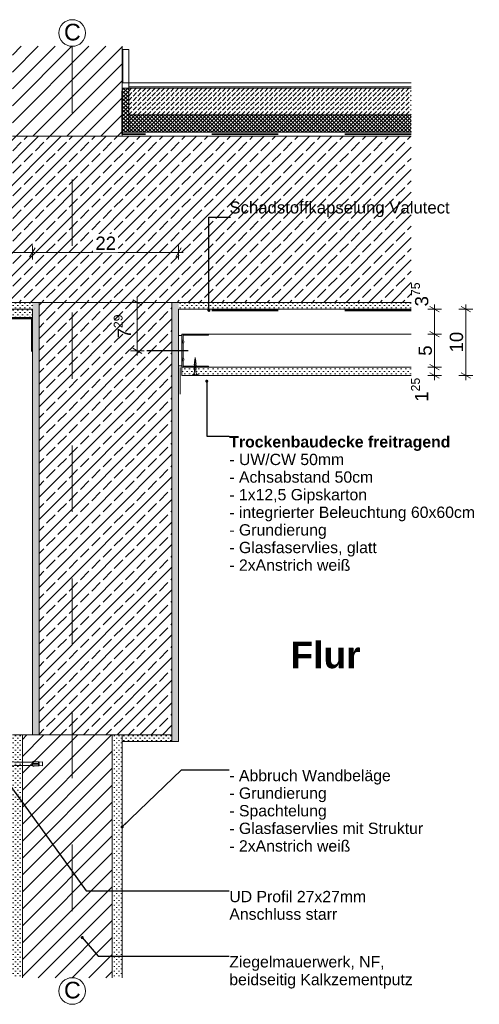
# Model space of a CAD drawing. Header units: metres. Extents: x 0 to 114, y 1 to 7.
# Tile 25 of 50: x 3.973 to 4.665, y 5.31 to 6.79. Entities that reach past the tile are written whole.
import ezdxf

# ---------------------------------------------------------------- set-up
doc = ezdxf.new("R2010")
doc.units = ezdxf.units.M
doc.header["$MEASUREMENT"] = 0
for name, pattern in [('Achse', [0.04, 0.02, -0.01, 0, -0.01]), ('Strichlinie eng', [0.023, 0.015, -0.008]), ('Wipeout_Contour', [1, 0, -1])]:
    doc.linetypes.add(name, pattern=pattern)
for name, color, linetype in [('152 - Bemaßung_ Beschriftung.Ausbau', 7, 'Continuous'), ('301 - Elemente.Linie', 7, 'Continuous'), ('603 - Struktur.Bodenplatte_ Decke Roh', 7, 'Continuous'), ('605 - Struktur.Wand Innen', 7, 'Continuous'), ('608 - Struktur.Träger', 7, 'Continuous'), ('650 - Abdeckung.Fußboden Aufbau', 7, 'Continuous'), ('653 - Abdeckung.TB Verkofferung', 7, 'Continuous'), ('Neubau_301 - Elemente.Linie', 7, 'Continuous'), ('Neubau_651 - Abdeckung.Decke abgehängt_ bekleidet', 7, 'Continuous'), ('Neubau_653 - Abdeckung.TB Verkofferung', 7, 'Continuous'), ('Neubau_660 - Unterkonstruktion.Trockenbau', 7, 'Continuous')]:
    doc.layers.add(name, color=color, linetype=linetype)
doc.styles.add('ERSTELLTER_STIL_1', font='txt')
doc.styles.add('ERSTELLTER_STIL_2', font='txt')
doc.dimstyles.new('ERSTELLTER_STIL__1', dxfattribs={"dimtxt": 0.02, "dimasz": 0.01064, "dimexe": 0.18, "dimexo": 0.0625, "dimgap": 0, "dimtad": 1, "dimtih": 1, "dimtoh": 1, "dimzin": 0, "dimdsep": 46, "dimtxsty": 'ERSTELLTER_STIL_1', "dimblk": 'ARROWHEAD_2', "dimblk1": 'ARROWHEAD_2', "dimblk2": 'ARROWHEAD_2', "dimcen": 0.09, "dimse1": 1, "dimse2": 1, "dimclrd": 7, "dimclre": 7, "dimclrt": 7, "dimazin": 0, "dimtfac": 1, "dimtdec": 4, "dimtmove": 0, "dimatfit": 3, "dimfxl": 1, "dimtolj": 1, "dimtzin": 0, "dimarcsym": 0})
doc.dimstyles.new('ERSTELLTER_STIL__2', dxfattribs={"dimtxt": 0.02, "dimasz": 0.01064, "dimexe": 0.18, "dimexo": 0.0625, "dimgap": 0, "dimtad": 1, "dimzin": 0, "dimdsep": 46, "dimtxsty": 'ERSTELLTER_STIL_1', "dimblk": 'ARROWHEAD_2', "dimblk1": 'ARROWHEAD_2', "dimblk2": 'ARROWHEAD_2', "dimcen": 0.09, "dimse1": 1, "dimse2": 1, "dimclrd": 7, "dimclre": 7, "dimclrt": 7, "dimazin": 0, "dimtfac": 1, "dimtdec": 4, "dimtmove": 0, "dimatfit": 3, "dimfxl": 1, "dimtolj": 1, "dimtzin": 0, "dimarcsym": 0})
doc.dimstyles.new('ERSTELLTER_STIL__3', dxfattribs={"dimtxt": 0.18, "dimasz": 0.00912, "dimexe": 0.18, "dimexo": 0.0625, "dimgap": 0, "dimtad": 0, "dimtih": 1, "dimtoh": 1, "dimdec": 4, "dimzin": 0, "dimdsep": 46, "dimcen": 0.09, "dimadec": 0, "dimazin": 0, "dimtfac": 1, "dimtdec": 4, "dimtmove": 0, "dimatfit": 3, "dimldrblk": 'ARROWHEAD_11', "dimfxl": 1, "dimtolj": 1, "dimtzin": 0, "dimarcsym": 0})
pattern_1 = [(45, (0, 0), (-0.0028284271, 0.0028284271), []), (135, (0, 0), (0.0028284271, 0.0028284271), [])]
pattern_2 = [(45, (0, 0), (-0.003535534, 0.003535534), [0, -0.005])]
pattern_3 = [(45, (0, 0), (-0.01272792, 0.01272792), [])]
pattern_4 = [(45, (0, 0), (-0.01697056, 0.01697056), []), (45, (-0.008485, 0.008485), (-0.01697056, 0.01697056), [0.018, -0.006])]

# ---------------------------------------------------------------- blocks, each defined once
blk = doc.blocks.new('*D4')
at = {"layer": '152 - Bemaßung_ Beschriftung.Ausbau', "color": 7, "linetype": 'Continuous', "lineweight": 5}
for p, q in [((3.6161, 6.447), (3.608, 6.433)), ((3.6121, 6.4295), (3.6121, 6.4505)), ((3.6121, 6.44), (3.9921, 6.44)), ((3.9961, 6.447), (3.988, 6.433)), ((3.9921, 6.4295), (3.9921, 6.4505))]:
    blk.add_line(p, q, dxfattribs=at)
at = {"color": 254, "linetype": 'Wipeout_Contour', "lineweight": 0, "ltscale": 30.025574}
blk.add_wipeout([(3.7831, 6.4403), (3.821, 6.4403), (3.821, 6.4677), (3.7831, 6.4677)], dxfattribs=at).dxf.layer = '152 - Bemaßung_ Beschriftung.Ausbau'
at = {"layer": '152 - Bemaßung_ Beschriftung.Ausbau', "color": 7, "lineweight": 5, "insert": (3.7869, 6.444), "char_height": 0.02, "attachment_point": 7, "style": 'ERSTELLTER_STIL_1'}
blk.add_mtext('\\A1;{\\pql;\\fArial|b0|i0|c0|p38;38}', dxfattribs=at)
blk = doc.blocks.new('ARROWHEAD_2')
at = {"color": 0, "linetype": 'Continuous', "lineweight": 0}
for p, q in [((0, 0), (-1, 0)), ((-0.38, -0.66), (0.38, 0.66))]:
    blk.add_line(p, q, dxfattribs=at)
blk = doc.blocks.new('*D5')
at = {"layer": '152 - Bemaßung_ Beschriftung.Ausbau', "color": 7, "linetype": 'Continuous', "lineweight": 5}
for p, q in [((3.9961, 6.447), (3.988, 6.433)), ((3.9921, 6.4295), (3.9921, 6.4505)), ((3.9921, 6.44), (4.2121, 6.44)), ((4.208, 6.433), (4.2161, 6.447)), ((4.2121, 6.4295), (4.2121, 6.4505)), ((4.2121, 6.44), (4.2189, 6.44))]:
    blk.add_line(p, q, dxfattribs=at)
at = {"color": 254, "linetype": 'Wipeout_Contour', "lineweight": 0, "ltscale": 30.650703}
blk.add_wipeout([(4.0831, 6.4403), (4.121, 6.4403), (4.121, 6.4677), (4.0831, 6.4677)], dxfattribs=at).dxf.layer = '152 - Bemaßung_ Beschriftung.Ausbau'
at = {"layer": '152 - Bemaßung_ Beschriftung.Ausbau', "color": 7, "lineweight": 5, "insert": (4.0869, 6.444), "char_height": 0.02, "attachment_point": 7, "style": 'ERSTELLTER_STIL_1'}
blk.add_mtext('\\A1;{\\pql;\\fArial|b0|i0|c0|p38;22}', dxfattribs=at)
blk = doc.blocks.new('*D6')
at = {"layer": '152 - Bemaßung_ Beschriftung.Ausbau', "color": 7, "linetype": 'Continuous', "lineweight": 5}
for p, q in [((4.6078, 6.2675), (4.5868, 6.2675)), ((4.5903, 6.2715), (4.6043, 6.2635)), ((4.5973, 6.255), (4.5973, 6.2675)), ((4.6078, 6.255), (4.5868, 6.255)), ((4.5903, 6.259), (4.6043, 6.251)), ((4.5973, 6.2482), (4.5973, 6.255))]:
    blk.add_line(p, q, dxfattribs=at)
at = {"layer": '152 - Bemaßung_ Beschriftung.Ausbau', "color": 7, "lineweight": 5, "insert": (4.5935, 6.2157), "char_height": 0.02, "attachment_point": 7, "rotation": 90, "style": 'ERSTELLTER_STIL_1'}
blk.add_mtext('\\A1;{\\pql;\\fArial|b0|i0|c0|p38;1\\fArial|b0|i0|c0|p38;\\A1{\\H.66x;\\S25^  ;}}', dxfattribs=at)
blk = doc.blocks.new('*D7')
at = {"layer": '152 - Bemaßung_ Beschriftung.Ausbau', "color": 7, "linetype": 'Continuous', "lineweight": 5}
for p, q in [((4.5903, 6.3215), (4.6043, 6.3135)), ((4.6078, 6.3175), (4.5868, 6.3175)), ((4.5973, 6.2675), (4.5973, 6.3175)), ((4.6078, 6.2675), (4.5868, 6.2675)), ((4.5903, 6.2715), (4.6043, 6.2635))]:
    blk.add_line(p, q, dxfattribs=at)
at = {"layer": '152 - Bemaßung_ Beschriftung.Ausbau', "color": 7, "lineweight": 5, "insert": (4.5933, 6.2849), "char_height": 0.02, "attachment_point": 7, "rotation": 90, "style": 'ERSTELLTER_STIL_1'}
blk.add_mtext('\\A1;{\\pql;\\fArial|b0|i0|c0|p38;5}', dxfattribs=at)
blk = doc.blocks.new('*D8')
at = {"layer": '152 - Bemaßung_ Beschriftung.Ausbau', "color": 7, "linetype": 'Continuous', "lineweight": 5}
for p, q in [((4.6078, 6.355), (4.5868, 6.355)), ((4.6043, 6.351), (4.5903, 6.359)), ((4.5973, 6.355), (4.5973, 6.3618)), ((4.5973, 6.3175), (4.5973, 6.355)), ((4.5903, 6.3215), (4.6043, 6.3135)), ((4.6078, 6.3175), (4.5868, 6.3175))]:
    blk.add_line(p, q, dxfattribs=at)
at = {"layer": '152 - Bemaßung_ Beschriftung.Ausbau', "color": 7, "lineweight": 5, "insert": (4.5936, 6.359), "char_height": 0.02, "attachment_point": 7, "rotation": 90, "style": 'ERSTELLTER_STIL_1'}
blk.add_mtext('\\A1;{\\pql;\\fArial|b0|i0|c0|p38;3\\fArial|b0|i0|c0|p38;\\A1{\\H.66x;\\S75^  ;}}', dxfattribs=at)
blk = doc.blocks.new('*D9')
at = {"layer": '152 - Bemaßung_ Beschriftung.Ausbau', "color": 7, "linetype": 'Continuous', "lineweight": 5}
for p, q in [((4.6548, 6.355), (4.6338, 6.355)), ((4.6513, 6.351), (4.6373, 6.359)), ((4.6443, 6.355), (4.6443, 6.3618)), ((4.6443, 6.255), (4.6443, 6.355)), ((4.6548, 6.255), (4.6338, 6.255)), ((4.6373, 6.259), (4.6513, 6.251)), ((4.6443, 6.2482), (4.6443, 6.255))]:
    blk.add_line(p, q, dxfattribs=at)
at = {"layer": '152 - Bemaßung_ Beschriftung.Ausbau', "color": 7, "lineweight": 5, "insert": (4.6403, 6.2898), "char_height": 0.02, "attachment_point": 7, "rotation": 90, "style": 'ERSTELLTER_STIL_1'}
blk.add_mtext('\\A1;{\\pql;\\fArial|b0|i0|c0|p38;10}', dxfattribs=at)
blk = doc.blocks.new('*D10')
at = {"layer": '152 - Bemaßung_ Beschriftung.Ausbau', "color": 7, "linetype": 'Continuous', "lineweight": 5}
for p, q in [((4.1605, 6.365), (4.1395, 6.365)), ((4.157, 6.361), (4.143, 6.369)), ((4.15, 6.365), (4.15, 6.3718)), ((4.15, 6.2921), (4.15, 6.365)), ((4.1605, 6.2921), (4.1395, 6.2921)), ((4.143, 6.2961), (4.157, 6.288)), ((4.15, 6.2852), (4.15, 6.2921))]:
    blk.add_line(p, q, dxfattribs=at)
at = {"layer": '152 - Bemaßung_ Beschriftung.Ausbau', "color": 7, "lineweight": 5, "insert": (4.1462, 6.3109), "char_height": 0.02, "attachment_point": 7, "rotation": 90, "style": 'ERSTELLTER_STIL_1'}
blk.add_mtext('\\A1;{\\pql;\\fArial|b0|i0|c0|p38;7\\fArial|b0|i0|c0|p38;\\A1{\\H.66x;\\S29^  ;}}', dxfattribs=at)
blk = doc.blocks.new('ARROWHEAD_11')
at = {"color": 0, "linetype": 'Continuous', "lineweight": 0}
blk.add_line((0, 0), (-1, 0), dxfattribs=at)
at = {"color": 0, "linetype": 'Continuous', "lineweight": 0, "const_width": 0.25, "flags": 128}
blk.add_lwpolyline([(-0.125, 0, 1), (0.125, 0, 1)], format="xyb", close=True, dxfattribs=at)

msp = doc.modelspace()

# ---------------------------------------------------------------- hatches: boundary and pattern name
at = {"layer": '650 - Abdeckung.Fußboden Aufbau', "linetype": 'Continuous', "lineweight": 5}
h = msp.add_hatch(dxfattribs=at)
h.set_pattern_fill('Dämmung__hart_2_0001', color=1, style=0, pattern_type=2)
h.set_pattern_definition(pattern_1)
h.paths.add_polyline_path([(4.1271, 6.621), (4.1371, 6.621), (4.1371, 6.687), (4.1271, 6.687)])
h = msp.add_hatch(dxfattribs=at)
h.set_pattern_fill('Beton__unbewehrt_0001', color=1, style=0, pattern_type=2)
h.set_pattern_definition([(45, (0, 0), (-0.007071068, 0.007071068), [0.0075, -0.0025]), (45, (3e-18, 0.007071), (-0.007071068, 0.007071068), [0.0075, -0.0025])])
h.paths.add_polyline_path([(4.1371, 6.687), (4.1371, 6.647), (4.5621, 6.647), (4.5621, 6.687)])
at = {"layer": 'Neubau_651 - Abdeckung.Decke abgehängt_ bekleidet', "linetype": 'Continuous', "lineweight": 5}
h = msp.add_hatch(dxfattribs=at)
h.set_pattern_fill('Gips_0001', style=0, pattern_type=2)
h.set_pattern_definition(pattern_2)
h.paths.add_polyline_path([(4.5621, 6.2675), (4.2171, 6.2675), (4.2171, 6.255), (4.5621, 6.255)])
at = {"layer": 'Neubau_653 - Abdeckung.TB Verkofferung', "linetype": 'Continuous', "lineweight": 5}
h = msp.add_hatch(dxfattribs=at)
h.set_pattern_fill('Gips_0001', style=0, pattern_type=2)
h.set_pattern_definition(pattern_2)
h.paths.add_polyline_path([(3.6121, 6.3425), (3.9921, 6.3425), (3.9921, 6.355), (3.6121, 6.355)])

# ---------------------------------------------------------------- linework, layer by layer
at = {"layer": '301 - Elemente.Linie', "color": 92, "linetype": 'Strichlinie eng', "lineweight": 35, "true_color": 0x00be00, "flags": 128}
for points in [[(4.5621, 6.3531), (4.2135, 6.3531), (4.2135, 6.3031)], [(3.9911, 6.2911), (3.9911, 6.3411), (3.613, 6.3411), (3.613, 6.2911)]]:
    msp.add_lwpolyline(points, dxfattribs=at)
at = {"layer": '603 - Struktur.Bodenplatte_ Decke Roh', "color": 7, "linetype": 'Continuous', "lineweight": 5}
for p, q in [((3.9921, 6.355), (3.6121, 6.355)), ((4.5621, 6.355), (4.2121, 6.355))]:
    msp.add_line(p, q, dxfattribs=at)
at = {"layer": '605 - Struktur.Wand Innen', "color": 7, "linetype": 'Continuous', "lineweight": 18}
msp.add_line((4.1271, 5.705), (4.1271, 5.35), dxfattribs=at)
at = {"layer": '605 - Struktur.Wand Innen', "color": 1, "linetype": 'Continuous', "lineweight": 13, "flags": 128}
msp.add_lwpolyline([(4.1371, 6.695), (4.1371, 6.647)], dxfattribs=at)
at = {"layer": '608 - Struktur.Träger', "color": 7, "linetype": 'Continuous', "lineweight": 5}
for p, q in [((4.2121, 6.355), (4.2121, 6.2945)), ((4.2121, 6.255), (4.2121, 5.705))]:
    msp.add_line(p, q, dxfattribs=at)
at = {"layer": '608 - Struktur.Träger', "color": 7, "linetype": 'Continuous', "lineweight": 5, "flags": 128}
for points in [[(4.2121, 6.2945), (4.2121, 6.2675), (4.2121, 6.255)], [(4.2121, 5.705), (4.2021, 5.705), (4.1271, 5.705)]]:
    msp.add_lwpolyline(points, dxfattribs=at)
at = {"layer": '650 - Abdeckung.Fußboden Aufbau', "color": 1, "linetype": 'Continuous', "lineweight": 13}
for p, q in [((4.5621, 6.695), (4.1371, 6.695)), ((4.5621, 6.689), (4.1371, 6.689)), ((4.5621, 6.687), (4.1371, 6.687)), ((4.5621, 6.647), (4.1371, 6.647))]:
    msp.add_line(p, q, dxfattribs=at)
at = {"layer": '650 - Abdeckung.Fußboden Aufbau', "color": 1, "linetype": 'Continuous', "lineweight": 9, "flags": 128}
msp.add_lwpolyline([(4.1271, 6.621), (4.1371, 6.621), (4.1371, 6.687), (4.1271, 6.687)], close=True, dxfattribs=at)
at = {"layer": '653 - Abdeckung.TB Verkofferung', "color": 1, "linetype": 'Continuous', "lineweight": 13}
msp.add_line((4.2146, 6.2271), (4.2146, 6.2671), dxfattribs=at)
at = {"layer": 'Neubau_651 - Abdeckung.Decke abgehängt_ bekleidet', "color": 1, "linetype": 'Continuous', "lineweight": 5}
for p, q in [((4.5621, 6.3175), (4.2171, 6.3175)), ((4.2171, 6.3175), (4.2171, 6.255)), ((4.5621, 6.2675), (4.2171, 6.2675)), ((4.5621, 6.255), (4.2171, 6.255))]:
    msp.add_line(p, q, dxfattribs=at)
at = {"layer": 'Neubau_653 - Abdeckung.TB Verkofferung', "color": 1, "linetype": 'Continuous', "lineweight": 9, "flags": 128}
msp.add_lwpolyline([(3.6121, 6.3425), (3.9921, 6.3425), (3.9921, 6.355), (3.6121, 6.355)], close=True, dxfattribs=at)
at = {"layer": 'Neubau_660 - Unterkonstruktion.Trockenbau', "color": 1, "linetype": 'Continuous', "lineweight": 5}
for p, q in [((4.2383, 6.2774), (4.2357, 6.2769)), ((4.238, 6.2796), (4.2362, 6.2794)), ((4.2391, 6.2728), (4.2351, 6.2718)), ((4.2391, 6.2702), (4.2351, 6.2692)), ((4.2391, 6.2676), (4.2351, 6.2666)), ((4.2391, 6.265), (4.2351, 6.264)), ((4.2387, 6.2752), (4.2353, 6.2744)), ((4.2413, 6.256), (4.2328, 6.256))]:
    msp.add_line(p, q, dxfattribs=at)
at = {"layer": 'Neubau_660 - Unterkonstruktion.Trockenbau', "color": 1, "linetype": 'Continuous', "lineweight": 5, "flags": 128}
msp.add_lwpolyline([(4.2171, 6.3155), (4.2121, 6.3155), (4.2121, 6.2695), (4.2171, 6.2695)], close=True, dxfattribs=at)
for points in [[(4.2571, 6.2675), (4.2191, 6.2675, -0.414214), (4.2171, 6.2695), (4.2171, 6.275, -0.156603), (4.2177, 6.2771, 0.156603), (4.2181, 6.2781), (4.2181, 6.2799, 0.156603), (4.2177, 6.2809, -0.156603), (4.2171, 6.283), (4.2171, 6.302, -0.156603), (4.2177, 6.3041, 0.156603), (4.2181, 6.3051), (4.2181, 6.3069, 0.156603), (4.2177, 6.3079, -0.156603), (4.2171, 6.31), (4.2171, 6.3155, -0.414214), (4.2191, 6.3175), (4.2571, 6.3175), (4.2571, 6.3158), (4.2191, 6.3158, 0.414214), (4.2188, 6.3155), (4.2188, 6.31, 0.156603), (4.2192, 6.309, -0.156603), (4.2198, 6.3069), (4.2198, 6.3051, -0.156603), (4.2192, 6.303, 0.156603), (4.2188, 6.302), (4.2188, 6.283, 0.156603), (4.2192, 6.282, -0.156603), (4.2198, 6.2799), (4.2198, 6.2781, -0.156603), (4.2192, 6.276, 0.156603), (4.2188, 6.275), (4.2188, 6.2695, 0.414214), (4.2191, 6.2693), (4.2571, 6.2693)], [(4.2359, 6.2731), (4.2359, 6.2605, -0.304192), (4.2328, 6.256), (4.2328, 6.255), (4.2413, 6.255), (4.2413, 6.256, -0.304191), (4.2382, 6.2605), (4.2382, 6.2731), (4.2371, 6.2822)]]:
    msp.add_lwpolyline(points, format="xyb", close=True, dxfattribs=at)

# ---------------------------------------------------------------- texts
at = {"layer": '152 - Bemaßung_ Beschriftung.Ausbau', "color": 160, "linetype": 'Continuous', "lineweight": 9, "true_color": 0x3232ff, "insert": (4.0397, 6.7712), "char_height": 0.025, "attachment_point": 4, "style": 'ERSTELLTER_STIL_1'}
msp.add_mtext('\\A1;{\\pql;\\fArial|b0|i0|c0|p38;C}', dxfattribs=at)
at = {"layer": '152 - Bemaßung_ Beschriftung.Ausbau', "color": 7, "linetype": 'Continuous', "lineweight": 9, "char_height": 0.017, "attachment_point": 1}
for s, insert, line_spacing_factor, style in [('\\A1;{\\pql;\\fArial|b1|i0|c0|p38;Trockenbaudecke freitragend\\P\\pql;\\fArial|b0|i0|c0|p38;- UW/CW 50mm\\P\\pql;\\fArial|b0|i0|c0|p38;- \\fArial|b0|i0|c0|p38;Achsabstand \\fArial|b0|i0|c0|p38;50cm\\P\\pql;\\fArial|b0|i0|c0|p38;- 1x12,5 Gipskarton\\P\\pql;\\fArial|b0|i0|c0|p38;- integrierter Beleuchtung 60x60cm\\P\\pql;\\fArial|b0|i0|c0|p38;- Grundierung\\P\\pql;\\fArial|b0|i0|c0|p38;- Glasfaservlies, glatt\\P\\pql;\\fArial|b0|i0|c0|p38;- 2xAnstrich weiß}', (4.2884, 6.164), 0.934166, 'ERSTELLTER_STIL_2'), ('\\A1;{\\pql;\\fArial|b0|i0|c0|p38;- \\fArial|b0|i0|c0|p38;Abbruch Wandbe\\fArial|b0|i0|c0|p38;läge\\P\\pql;\\fArial|b0|i0|c0|p38;- Grundierung\\P\\pql;\\fArial|b0|i0|c0|p38;- Spachtelung\\P\\pql;\\fArial|b0|i0|c0|p38;- Glasfaservlies mit Struktur\\P\\pql;\\fArial|b0|i0|c0|p38;- 2xAnstrich weiß}', (4.2884, 5.6624), 0.9334, 'ERSTELLTER_STIL_1'), ('\\A1;{\\pql;\\fArial|b0|i0|c0|p38;UD Profil 27x27mm\\P\\pql;\\fArial|b0|i0|c0|p38;Anschluss starr}', (4.2884, 5.4805), 0.93321, 'ERSTELLTER_STIL_1'), ('\\A1;{\\pql;\\fArial|b0|i0|c0|p38;Ziegelmauerwerk, NF,\\P\\pql;\\fArial|b0|i0|c0|p38;beidseitig Kalkzementputz}', (4.2884, 5.3824), 0.940037, 'ERSTELLTER_STIL_1')]:
    msp.add_mtext(s, dxfattribs=dict(at, insert=insert, line_spacing_factor=line_spacing_factor, style=style))
at = {"layer": '152 - Bemaßung_ Beschriftung.Ausbau', "color": 7, "linetype": 'Continuous', "lineweight": 9, "insert": (4.3804, 5.8146), "char_height": 0.04, "attachment_point": 7, "style": 'ERSTELLTER_STIL_2'}
msp.add_mtext('\\A1;{\\pql;\\fArial|b1|i0|c0|p38;Flur}', dxfattribs=at)

# ---------------------------------------------------------------- dimensions: what is measured, and where the dimension line sits
at = {"layer": '152 - Bemaßung_ Beschriftung.Ausbau', "color": 7, "linetype": 'Continuous', "lineweight": 5}
for base, p1, p2, picture, middle in [((4.5973, 6.3175), (4.5621, 6.2675), (4.5621, 6.3175), '*D7', (4.5833, 6.2925)), ((4.5973, 6.2675), (4.5621, 6.255), (4.5621, 6.2675), '*D6', (4.5833, 6.258))]:
    dim = msp.add_linear_dim(base=base, p1=p1, p2=p2, angle=90, dimstyle='ERSTELLTER_STIL__2', dxfattribs=at)
    dim.commit()
    dim.dimension.update_dxf_attribs({"geometry": picture, "text_midpoint": middle, "dimtype": 160, "text_rotation": 90})

# ---------------------------------------------------------------- leaders
at = {"layer": '152 - Bemaßung_ Beschriftung.Ausbau', "color": 7, "linetype": 'Continuous', "lineweight": 9, "annotation_type": 0, "has_hookline": 1, "hookline_direction": 0}
for points, text_width in [([(4.2545, 6.2466), (4.2545, 6.164), (4.2884, 6.164)], 0.367), ([(4.1271, 5.5766), (4.2167, 5.6624), (4.2884, 5.6624)], 0.291)]:
    msp.add_leader(points, dimstyle='ERSTELLTER_STIL__3', dxfattribs=dict(at, text_width=text_width))

# ---------------------------------------------------------------- wipeouts: each hides what was drawn before it
at = {"color": 254, "linetype": 'Wipeout_Contour', "lineweight": 0, "ltscale": 27.455448}
msp.add_wipeout([(3.9771, 5.715), (3.9771, 5.35), (4.1121, 5.35), (4.1121, 5.715)], dxfattribs=at).dxf.layer = '605 - Struktur.Wand Innen'

# ---------------------------------------------------------------- next in the draw order: hatches: boundary and pattern name
at = {"layer": '605 - Struktur.Wand Innen', "linetype": 'Continuous', "lineweight": 5}
h = msp.add_hatch(dxfattribs=at)
h.set_pattern_fill('MW_Ziegel_0001', style=0, pattern_type=2)
h.set_pattern_definition(pattern_3)
h.paths.add_polyline_path([(3.9771, 5.715), (3.9771, 5.35), (4.1121, 5.35), (4.1121, 5.715)])
at = {"layer": '608 - Struktur.Träger', "linetype": 'Continuous', "lineweight": 5}
h = msp.add_hatch(dxfattribs=at)
h.set_pattern_fill('Gips_0001', style=0, pattern_type=2)
h.set_pattern_definition(pattern_2)
h.paths.add_polyline_path([(3.9621, 5.715), (3.9771, 5.715), (3.9771, 5.35), (3.9621, 5.35)])
h = msp.add_hatch(dxfattribs=at)
h.set_pattern_fill('Gips_0001', style=0, pattern_type=2)
h.set_pattern_definition(pattern_2)
h.paths.add_polyline_path([(4.1121, 5.715), (4.1271, 5.715), (4.1271, 5.35), (4.1121, 5.35)])

# ---------------------------------------------------------------- next in the draw order: linework, layer by layer
at = {"layer": '301 - Elemente.Linie', "color": 1, "linetype": 'Continuous', "lineweight": 5}
for p, q in [((3.9921, 5.671), (3.9921, 5.672)), ((4.0011, 5.672), (4.0011, 5.6745)), ((4.0011, 5.6685), (4.0011, 5.671))]:
    msp.add_line(p, q, dxfattribs=at)
at = {"layer": '301 - Elemente.Linie', "color": 1, "linetype": 'Continuous', "lineweight": 5, "flags": 128}
for points in [[(3.9544, 5.6745), (3.9619, 5.6745), (3.965, 5.674), (3.9921, 5.674)], [(3.9544, 5.6685), (3.9619, 5.6685), (3.965, 5.669), (3.9921, 5.669)]]:
    msp.add_lwpolyline(points, dxfattribs=at)
at = {"layer": '301 - Elemente.Linie', "color": 1, "linetype": 'Continuous', "lineweight": 5}
for points in [[(3.9921, 5.672), (3.9921, 5.6745), (4.0021, 5.6745), (4.0021, 5.672)], [(4.0021, 5.6685), (4.0021, 5.671), (3.9921, 5.671), (3.9921, 5.6685)]]:
    msp.add_lwpolyline(points, close=True, dxfattribs=at)
for points in [[(3.9931, 5.6745), (3.9933, 5.6755), (3.9961, 5.6745)], [(3.9931, 5.6685), (3.9933, 5.6675), (3.9961, 5.6685)], [(4.0021, 5.669), (4.0071, 5.6685), (4.0071, 5.6745), (4.0021, 5.674)]]:
    msp.add_lwpolyline(points, dxfattribs=at)
at = {"layer": '301 - Elemente.Linie', "color": 160, "linetype": 'Continuous', "lineweight": 9, "true_color": 0x3232ff}
msp.add_circle((4.0521, 5.33), 0.02, dxfattribs=at)
at = {"layer": '605 - Struktur.Wand Innen', "color": 7, "linetype": 'Continuous', "lineweight": 18}
for p, q in [((3.9921, 5.715), (3.9621, 5.715)), ((3.9771, 5.715), (3.9771, 5.35))]:
    msp.add_line(p, q, dxfattribs=at)
at = {"layer": '608 - Struktur.Träger', "color": 7, "linetype": 'Continuous', "lineweight": 5}
msp.add_line((3.9921, 6.355), (3.9921, 5.715), dxfattribs=at)

# ---------------------------------------------------------------- next in the draw order: texts
at = {"layer": '152 - Bemaßung_ Beschriftung.Ausbau', "color": 160, "linetype": 'Continuous', "lineweight": 9, "true_color": 0x3232ff, "insert": (4.0397, 5.3312), "char_height": 0.025, "attachment_point": 4, "style": 'ERSTELLTER_STIL_1'}
msp.add_mtext('\\A1;{\\pql;\\fArial|b0|i0|c0|p38;C}', dxfattribs=at)

# ---------------------------------------------------------------- next in the draw order: leaders
at = {"layer": '152 - Bemaßung_ Beschriftung.Ausbau', "color": 7, "linetype": 'Continuous', "lineweight": 9, "annotation_type": 0, "has_hookline": 1, "hookline_direction": 0}
for points, text_width in [([(3.9582, 5.6396), (4.073, 5.4805), (4.2884, 5.4805)], 0.2023), ([(4.0672, 5.4103), (4.0912, 5.3824), (4.2884, 5.3824)], 0.2736)]:
    msp.add_leader(points, dimstyle='ERSTELLTER_STIL__3', dxfattribs=dict(at, text_width=text_width))

# ---------------------------------------------------------------- next in the draw order: wipeouts: each hides what was drawn before it
at = {"color": 254, "linetype": 'Wipeout_Contour', "lineweight": 0, "ltscale": 35.799236}
msp.add_wipeout([(4.0021, 5.715), (4.1271, 5.715), (4.2021, 5.715), (4.2021, 6.365), (4.0021, 6.365)], dxfattribs=at).dxf.layer = '608 - Struktur.Träger'

# ---------------------------------------------------------------- next in the draw order: hatches: boundary and pattern name
at = {"layer": '608 - Struktur.Träger', "linetype": 'Continuous', "lineweight": 5}
h = msp.add_hatch(dxfattribs=at)
h.set_pattern_fill('Gips_0001', style=0, pattern_type=2)
h.set_pattern_definition(pattern_2)
h.paths.add_polyline_path([(4.0021, 6.365), (3.9921, 6.365), (3.9921, 5.715), (4.0021, 5.715)])
h = msp.add_hatch(dxfattribs=at)
h.set_pattern_fill('Beton__Stahlbeton_0001', style=0, pattern_type=2)
h.set_pattern_definition(pattern_4)
h.paths.add_polyline_path([(4.0021, 5.715), (4.1271, 5.715), (4.2021, 5.715), (4.2021, 6.365), (4.0021, 6.365)])
h = msp.add_hatch(dxfattribs=at)
h.set_pattern_fill('Gips_0001', style=0, pattern_type=2)
h.set_pattern_definition(pattern_2)
h.paths.add_polyline_path([(4.2021, 6.365), (4.2021, 5.715), (4.2021, 5.705), (4.2121, 5.705), (4.2121, 6.365)])
h = msp.add_hatch(dxfattribs=at)
h.set_pattern_fill('Gips_0001', style=0, pattern_type=2)
h.set_pattern_definition(pattern_2)
h.paths.add_polyline_path([(4.1271, 5.715), (4.1271, 5.705), (4.2021, 5.705), (4.2021, 5.715)])

# ---------------------------------------------------------------- next in the draw order: linework, layer by layer
at = {"layer": '605 - Struktur.Wand Innen', "color": 7, "linetype": 'Continuous', "lineweight": 18}
for p, q in [((4.1121, 5.715), (4.1121, 5.35)), ((4.1271, 5.715), (4.1271, 5.705))]:
    msp.add_line(p, q, dxfattribs=at)
at = {"layer": '605 - Struktur.Wand Innen', "color": 7, "linetype": 'Continuous', "lineweight": 18, "flags": 128}
msp.add_lwpolyline([(4.1271, 5.715), (4.0021, 5.715), (3.9921, 5.715)], dxfattribs=at)
at = {"layer": '608 - Struktur.Träger', "color": 7, "linetype": 'Continuous', "lineweight": 13}
msp.add_line((4.2021, 5.715), (4.1271, 5.715), dxfattribs=at)
at = {"layer": '608 - Struktur.Träger', "color": 7, "linetype": 'Continuous', "lineweight": 5}
msp.add_line((4.2021, 5.715), (4.2021, 5.705), dxfattribs=at)
at = {"layer": 'Neubau_301 - Elemente.Linie', "color": 1, "linetype": 'Continuous', "lineweight": 25, "flags": 128}
msp.add_lwpolyline([(4.2265, 6.2921), (4.1641, 6.2921)], dxfattribs=at)

# ---------------------------------------------------------------- next in the draw order: wipeouts: each hides what was drawn before it
at = {"color": 254, "linetype": 'Wipeout_Contour', "lineweight": 0, "ltscale": 57.840364}
msp.add_wipeout([(4.5621, 6.615), (2.9026, 6.615), (2.9026, 6.365), (3.3921, 6.365), (3.6121, 6.365), (3.9921, 6.365), (4.2121, 6.365), (4.5621, 6.365)], dxfattribs=at).dxf.layer = '603 - Struktur.Bodenplatte_ Decke Roh'

# ---------------------------------------------------------------- next in the draw order: hatches: boundary and pattern name
at = {"layer": '603 - Struktur.Bodenplatte_ Decke Roh', "linetype": 'Continuous', "lineweight": 5}
h = msp.add_hatch(dxfattribs=at)
h.set_pattern_fill('Beton__Stahlbeton_0001', style=0, pattern_type=2)
h.set_pattern_definition(pattern_4)
h.paths.add_polyline_path([(4.5621, 6.615), (2.9026, 6.615), (2.9026, 6.365), (3.3921, 6.365), (3.6121, 6.365), (3.9921, 6.365), (4.2121, 6.365), (4.5621, 6.365)])
h = msp.add_hatch(dxfattribs=at)
h.set_pattern_fill('Gips_0001', style=0, pattern_type=2)
h.set_pattern_definition(pattern_2)
h.paths.add_polyline_path([(3.9921, 6.365), (3.6121, 6.365), (3.6121, 6.355), (3.9921, 6.355)])
h = msp.add_hatch(dxfattribs=at)
h.set_pattern_fill('Gips_0001', style=0, pattern_type=2)
h.set_pattern_definition(pattern_2)
h.paths.add_polyline_path([(4.2121, 6.365), (4.2121, 6.355), (4.5621, 6.355), (4.5621, 6.365)])
at = {"layer": '650 - Abdeckung.Fußboden Aufbau', "linetype": 'Continuous', "lineweight": 5}
h = msp.add_hatch(dxfattribs=at)
h.set_pattern_fill('Dämmung__hart_2_0001', color=1, style=0, pattern_type=2)
h.set_pattern_definition(pattern_1)
h.paths.add_polyline_path([(4.1371, 6.647), (4.1371, 6.621), (4.5621, 6.621), (4.5621, 6.647)])

# ---------------------------------------------------------------- next in the draw order: linework, layer by layer
at = {"layer": '603 - Struktur.Bodenplatte_ Decke Roh', "color": 7, "linetype": 'Continuous', "lineweight": 13, "flags": 128}
msp.add_lwpolyline([(4.5621, 6.365), (4.2121, 6.365), (4.2021, 6.365), (4.0021, 6.365), (3.9921, 6.365), (3.6121, 6.365), (3.6021, 6.365), (3.4021, 6.365), (3.3921, 6.365), (2.9026, 6.365)], dxfattribs=at)
at = {"layer": '608 - Struktur.Träger', "color": 7, "linetype": 'Continuous', "lineweight": 13}
for p, q in [((4.0021, 6.365), (4.0021, 5.715)), ((4.2021, 6.365), (4.2021, 5.715))]:
    msp.add_line(p, q, dxfattribs=at)

# ---------------------------------------------------------------- next in the draw order: texts
at = {"layer": '152 - Bemaßung_ Beschriftung.Ausbau', "color": 7, "linetype": 'Continuous', "lineweight": 9, "insert": (4.6199, 6.4933), "char_height": 0.018, "attachment_point": 9, "style": 'ERSTELLTER_STIL_1'}
msp.add_mtext('\\A1;{\\pqr;\\fArial|b0|i0|c0|p38;Schadstoffkapselung\\fArial|b0|i0|c0|p38; \\fArial|b0|i0|c0|p38;Valutect}', dxfattribs=at)

# ---------------------------------------------------------------- next in the draw order: dimensions: what is measured, and where the dimension line sits
at = {"layer": '152 - Bemaßung_ Beschriftung.Ausbau', "color": 7, "linetype": 'Continuous', "lineweight": 5}
for base, p1, picture, middle in [((4.5973, 6.355), (4.5621, 6.3175), '*D8', (4.5833, 6.4013)), ((4.6443, 6.355), (4.5621, 6.255), '*D9', (4.6303, 6.3051))]:
    dim = msp.add_linear_dim(base=base, p1=p1, p2=(4.5621, 6.355), angle=90, dimstyle='ERSTELLTER_STIL__2', dxfattribs=at)
    dim.commit()
    dim.dimension.update_dxf_attribs({"geometry": picture, "text_midpoint": middle, "dimtype": 160, "text_rotation": 90})

# ---------------------------------------------------------------- next in the draw order: leaders
at = {"layer": '152 - Bemaßung_ Beschriftung.Ausbau', "color": 7, "linetype": 'Continuous', "lineweight": 9, "annotation_type": 0, "has_hookline": 1, "hookline_direction": 0, "text_width": 0.3297}
msp.add_leader([(4.2577, 6.3531), (4.2577, 6.4933), (4.2903, 6.4933)], dimstyle='ERSTELLTER_STIL__3', dxfattribs=at)

# ---------------------------------------------------------------- next in the draw order: dimensions: what is measured, and where the dimension line sits
at = {"layer": '152 - Bemaßung_ Beschriftung.Ausbau', "color": 7, "linetype": 'Continuous', "lineweight": 5}
dim = msp.add_linear_dim(base=(3.9921, 6.44), p1=(3.6121, 6.355), p2=(3.9921, 6.355), dimstyle='ERSTELLTER_STIL__1', dxfattribs=at)
dim.commit()
dim.dimension.update_dxf_attribs({"geometry": '*D4', "text_midpoint": (3.8021, 6.454), "dimtype": 160})

# ---------------------------------------------------------------- next in the draw order: wipeouts: each hides what was drawn before it
at = {"color": 254, "linetype": 'Wipeout_Contour', "lineweight": 0, "ltscale": 31.293301}
msp.add_wipeout([(4.1271, 6.615), (4.1271, 6.75), (3.9621, 6.75), (3.9621, 6.615)], dxfattribs=at).dxf.layer = '605 - Struktur.Wand Innen'

# ---------------------------------------------------------------- next in the draw order: hatches: boundary and pattern name
at = {"layer": '605 - Struktur.Wand Innen', "linetype": 'Continuous', "lineweight": 5}
h = msp.add_hatch(dxfattribs=at)
h.set_pattern_fill('MW_Ziegel_0001', style=0, pattern_type=2)
h.set_pattern_definition(pattern_3)
h.paths.add_polyline_path([(4.1271, 6.615), (4.1271, 6.75), (3.9621, 6.75), (3.9621, 6.615)])

# ---------------------------------------------------------------- next in the draw order: linework, layer by layer
at = {"layer": '301 - Elemente.Linie', "color": 160, "linetype": 'Achse', "lineweight": 9, "true_color": 0x3232ff}
msp.add_line((4.0521, 6.75), (4.0521, 5.35), dxfattribs=at)
at = {"layer": '301 - Elemente.Linie', "color": 92, "linetype": 'Strichlinie eng', "lineweight": 35, "true_color": 0x00be00, "flags": 128}
msp.add_lwpolyline([(4.5621, 6.618), (4.1271, 6.618), (4.1271, 6.745)], dxfattribs=at)
at = {"layer": '301 - Elemente.Linie', "color": 1, "linetype": 'Continuous', "lineweight": 13, "flags": 128}
msp.add_lwpolyline([(4.1282, 6.695), (4.1371, 6.695), (4.1371, 6.745), (4.1282, 6.745)], close=True, dxfattribs=at)
at = {"layer": '301 - Elemente.Linie', "color": 160, "linetype": 'Continuous', "lineweight": 9, "true_color": 0x3232ff}
msp.add_circle((4.0521, 6.77), 0.02, dxfattribs=at)
at = {"layer": '603 - Struktur.Bodenplatte_ Decke Roh', "color": 1, "linetype": 'Continuous', "lineweight": 13}
for p, q in [((4.1271, 6.621), (4.5621, 6.621)), ((4.1271, 6.615), (4.5621, 6.615))]:
    msp.add_line(p, q, dxfattribs=at)
at = {"layer": '603 - Struktur.Bodenplatte_ Decke Roh', "color": 7, "linetype": 'Continuous', "lineweight": 13}
msp.add_line((4.5621, 6.615), (4.1271, 6.615), dxfattribs=at)
at = {"layer": '605 - Struktur.Wand Innen', "color": 7, "linetype": 'Continuous', "lineweight": 18}
for p, q in [((4.1271, 6.75), (4.1271, 6.615)), ((4.1271, 6.615), (3.9621, 6.615))]:
    msp.add_line(p, q, dxfattribs=at)

# ---------------------------------------------------------------- next in the draw order: dimensions: what is measured, and where the dimension line sits
at = {"layer": '152 - Bemaßung_ Beschriftung.Ausbau', "color": 7, "linetype": 'Continuous', "lineweight": 5}
dim = msp.add_linear_dim(base=(4.2121, 6.44), p1=(3.9921, 6.355), p2=(4.2121, 6.355), dimstyle='ERSTELLTER_STIL__1', dxfattribs=at)
dim.commit()
dim.dimension.update_dxf_attribs({"geometry": '*D5', "text_midpoint": (4.1021, 6.454), "dimtype": 160})

# ---------------------------------------------------------------- next in the draw order: dimensions: what is measured, and where the dimension line sits
dim = msp.add_linear_dim(base=(4.15, 6.365), p1=(4.2021, 6.2921), p2=(4.2021, 6.365), angle=90, dimstyle='ERSTELLTER_STIL__2', dxfattribs=at)
dim.commit()
dim.dimension.update_dxf_attribs({"geometry": '*D10', "text_midpoint": (4.136, 6.3532), "dimtype": 160, "text_rotation": 90})

doc.saveas('drawing.dxf')
